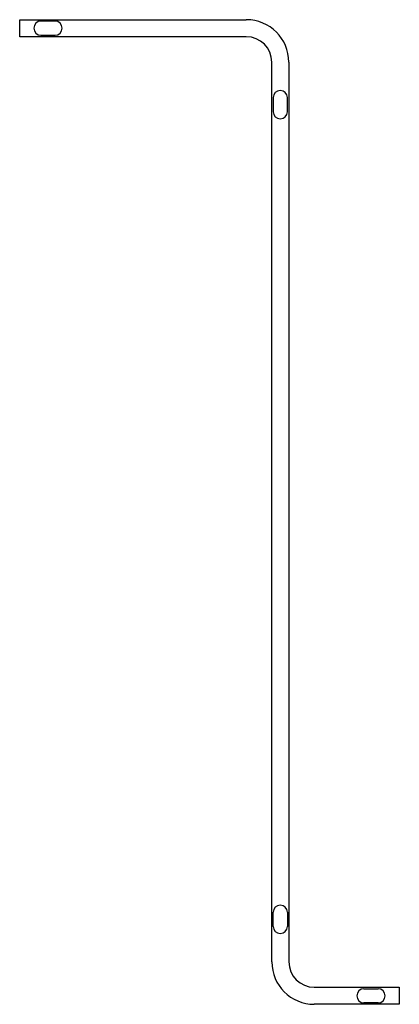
# Model space of a CAD drawing. Header units: millimetres. Extents: x 1 to 199, y 1 to 70.
# Tile 2 of 2: x 172 to 199, y 1 to 70. Entities that reach past the tile are written whole.
import ezdxf

# ---------------------------------------------------------------- set-up
doc = ezdxf.new("R2010")
doc.units = ezdxf.units.MM
doc.header["$MEASUREMENT"] = 0
doc.layers.add('Default', color=7, linetype='Continuous')

msp = doc.modelspace()

# ---------------------------------------------------------------- linework, layer by layer
at = {"layer": 'Default'}
for p, q in [((172.2, 69.3), (172.2, 70.5)), ((172.2, 70.5), (188.2, 70.5)), ((188.2, 69.3), (172.2, 69.3)), ((190, 4), (190, 67.5)), ((191.2, 67.5), (191.2, 4)), ((193, 2.2), (199, 2.2)), ((199, 2.2), (199, 1)), ((199, 1), (193, 1))]:
    msp.add_line(p, q, dxfattribs=at)
for points in [[(174.7, 70.4), (173.7, 70.4)], [(173.7, 69.4), (174.7, 69.4)], [(190.1, 65), (190.1, 64)], [(191.1, 64), (191.1, 65)], [(190.1, 6.5), (190.1, 7.5)], [(191.1, 7.5), (191.1, 6.5)], [(196.5, 2.1), (197.5, 2.1)], [(197.5, 1.1), (196.5, 1.1)]]:
    msp.add_lwpolyline(points, dxfattribs=at)
for centre, radius, start, end in [((173.7, 69.9, 71), 0.5, 90, 180), ((174.7, 69.9, 71), 0.5, 0, 90), ((188.2, 67.5), 3, 360, 90), ((173.7, 69.9, 71), 0.5, 180, 270), ((174.7, 69.9, 71), 0.5, 270, 0), ((188.2, 67.5), 1.8, 0, 90), ((190.6, 65, 71), 0.5, 90, 180), ((190.6, 65, 71), 0.5, 0, 90), ((190.6, 64, 71), 0.5, 180, 270), ((190.6, 64, 71), 0.5, 270, 0), ((190.6, 7.5, 71), 0.5, 90, 180), ((190.6, 7.5, 71), 0.5, 0, 90), ((190.6, 6.5, 71), 0.5, 180, 270), ((190.6, 6.5, 71), 0.5, 270, 0), ((193, 4), 3, 180, 270), ((193, 4), 1.8, 180, 270), ((196.5, 1.6, 71), 0.5, 90, 180), ((197.5, 1.6, 71), 0.5, 0, 90), ((196.5, 1.6, 71), 0.5, 180, 270), ((197.5, 1.6, 71), 0.5, 270, 0)]:
    msp.add_arc(centre, radius, start, end, dxfattribs=at)

doc.saveas('drawing.dxf')
